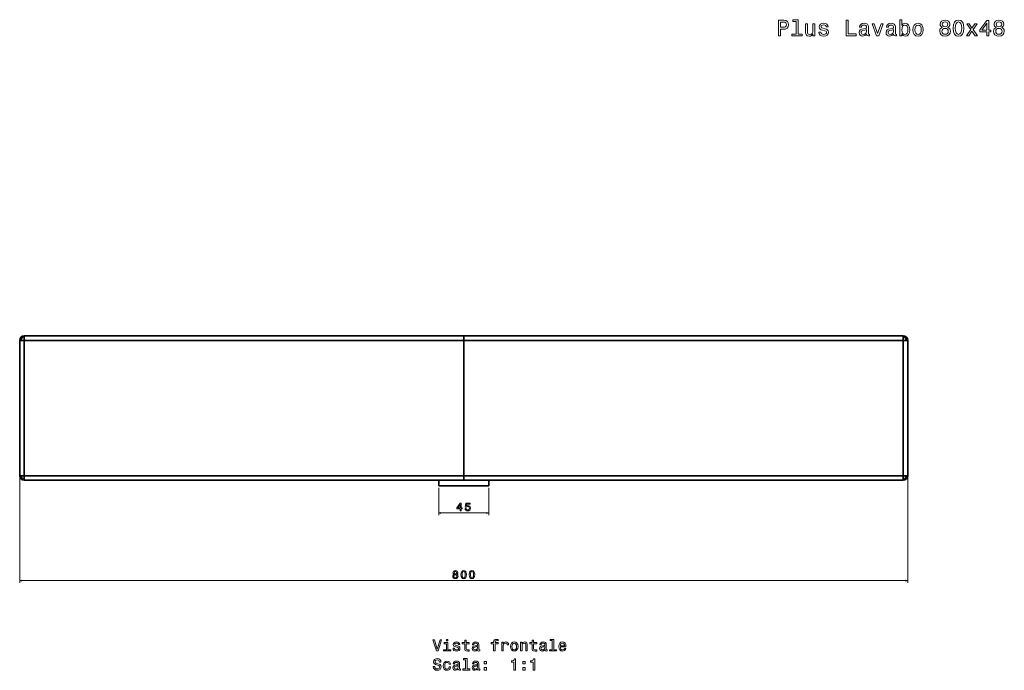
# Model space of a CAD drawing. Extents: x 194 to 2203, y -523 to 977.
# Tile 2 of 3: x 194 to 1082, y 391 to 977. Entities that reach past the tile are written whole.
import ezdxf

# ---------------------------------------------------------------- set-up
doc = ezdxf.new("R2010")
doc.units = 0

msp = doc.modelspace()

# ---------------------------------------------------------------- linework, layer by layer
at = {"color": 7, "lineweight": 35}
for p, q in [((594.5, 692.37), (198.5, 692.37)), ((198.5, 692.37), (594.5, 692.37)), ((990.5, 692.37), (594.5, 692.37)), ((594.5, 692.37), (990.5, 692.37)), ((194.5, 566.37), (194.5, 688.37)), ((194.5, 688.37), (194.5, 566.37)), ((594.5, 688.37), (198.5, 688.37)), ((198.5, 688.37), (198.5, 566.37)), ((198.5, 688.37), (594.5, 688.37)), ((198.5, 566.37), (198.5, 688.37)), ((594.5, 566.37), (594.5, 688.37)), ((990.5, 688.37), (594.5, 688.37)), ((594.5, 688.37), (594.5, 566.37)), ((594.5, 688.37), (990.5, 688.37)), ((990.5, 566.37), (990.5, 688.37)), ((990.5, 688.37), (990.5, 566.37)), ((994.5, 688.37), (994.5, 566.37)), ((994.5, 688.37), (994.5, 566.37)), ((994.5, 566.37), (994.5, 688.37)), ((198.5, 566.37), (594.5, 566.37)), ((594.5, 566.37), (198.5, 566.37)), ((572, 562.37), (198.5, 562.37)), ((198.5, 562.37), (594.5, 562.37)), ((594.5, 566.37), (990.5, 566.37)), ((990.5, 566.37), (594.5, 566.37)), ((594.5, 562.37), (990.5, 562.37)), ((990.5, 562.37), (617, 562.37)), ((594.5, 557.37), (572, 557.37)), ((617, 557.37), (594.5, 557.37))]:
    msp.add_line(p, q, dxfattribs=at)
at = {"color": 7, "lineweight": 35, "ltscale": 0.1}
for p, q in [((198.5, 692.37), (198.5, 688.37)), ((594.5, 688.37), (594.5, 692.37)), ((594.5, 692.37), (594.5, 688.37)), ((990.5, 688.37), (990.5, 692.37)), ((198.5, 688.37), (194.5, 688.37)), ((994.5, 688.37), (990.5, 688.37)), ((194.5, 566.37), (198.5, 566.37)), ((198.5, 566.37), (198.5, 562.37)), ((594.5, 562.37), (594.5, 566.37)), ((594.5, 566.37), (594.5, 562.37)), ((990.5, 562.37), (990.5, 566.37)), ((990.5, 566.37), (994.5, 566.37))]:
    msp.add_line(p, q, dxfattribs=at)
at = {"color": 7, "lineweight": 35, "ltscale": 0.018781}
for p, q in [((198.5, 691.62), (198.5, 692.37)), ((990.5, 692.37), (990.5, 691.62)), ((194.5, 688.37), (195.25, 688.37)), ((195.25, 566.37), (194.5, 566.37)), ((198.5, 562.37), (198.5, 563.12)), ((990.5, 563.12), (990.5, 562.37))]:
    msp.add_line(p, q, dxfattribs=at)
at = {"color": 7, "lineweight": 35, "ltscale": 0.081219}
for p, q in [((195.25, 688.37), (198.5, 688.37)), ((198.5, 688.37), (198.5, 691.62)), ((990.5, 691.62), (990.5, 688.37)), ((198.5, 566.37), (195.25, 566.37)), ((198.5, 563.12), (198.5, 566.37)), ((990.5, 566.37), (990.5, 563.12))]:
    msp.add_line(p, q, dxfattribs=at)
at = {"color": 7, "lineweight": 35, "ltscale": 0.081213}
for p, q in [((990.5, 688.37), (993.75, 688.37)), ((993.75, 566.37), (990.5, 566.37))]:
    msp.add_line(p, q, dxfattribs=at)
at = {"color": 7, "lineweight": 35, "ltscale": 0.018787}
for p, q in [((993.75, 688.37), (994.5, 688.37)), ((994.5, 566.37), (993.75, 566.37))]:
    msp.add_line(p, q, dxfattribs=at)
at = {"color": 7, "lineweight": 13}
for p, q in [((194.5, 564.37), (194.5, 469.8)), ((994.5, 564.37), (994.5, 469.8)), ((572, 555.37), (572, 530.83)), ((617, 555.37), (617, 530.83)), ((572, 532.83), (617, 532.83)), ((194.5, 471.8), (994.5, 471.8))]:
    msp.add_line(p, q, dxfattribs=at)
at = {"color": 7, "lineweight": 35, "ltscale": 0.125005}
for p, q in [((572, 562.37), (572, 557.37)), ((617, 557.37), (617, 562.37))]:
    msp.add_line(p, q, dxfattribs=at)
at = {"color": 7, "lineweight": 13}
for points in [[(878.15, 962.95), (880.01, 962.95), (880.01, 968.86), (882.07, 968.86), (884.15, 968.96), (885.8, 969.66), (886.87, 971.03), (887.23, 972.91), (886.95, 974.65), (886.14, 975.92), (884.81, 976.68), (883, 976.95), (878.15, 976.95)], [(893.91, 975.94), (893.91, 964.44), (890.26, 964.44), (890.26, 962.95), (899.32, 962.95), (899.32, 964.44), (895.68, 964.44), (895.68, 977.43), (891.13, 977.43), (891.13, 975.94)], [(939.04, 962.95), (948.03, 962.95), (948.03, 964.64), (940.89, 964.64), (940.89, 976.95), (939.04, 976.95)], [(989.21, 964.62), (990.52, 963.07), (992.31, 962.56), (994.01, 962.95), (995.36, 964.1), (996.21, 965.93), (996.53, 968.37), (996.21, 970.81), (995.34, 972.63), (994.01, 973.76), (992.31, 974.16), (990.54, 973.64), (989.81, 972.99), (989.21, 972.12), (989.21, 977.43), (987.43, 977.43), (987.43, 962.95), (989.21, 962.95)], [(1025.64, 970.49), (1024.61, 969.92), (1023.9, 969.14), (1023.46, 968.15), (1023.32, 966.96), (1023.64, 965.16), (1024.57, 963.77), (1026.08, 962.88), (1028.14, 962.54), (1030.18, 962.88), (1031.69, 963.77), (1032.62, 965.16), (1032.96, 966.96), (1032.8, 968.15), (1032.38, 969.14), (1031.65, 969.92), (1030.64, 970.49), (1031.45, 970.97), (1032.01, 971.64), (1032.36, 972.45), (1032.48, 973.44), (1032.15, 974.87), (1031.31, 976.02), (1029.93, 976.76), (1028.14, 977.05), (1026.32, 976.76), (1024.95, 976.02), (1024.08, 974.87), (1023.78, 973.44), (1023.88, 972.45), (1024.23, 971.64)], [(1035.42, 969.78), (1035.72, 966.62), (1036.67, 964.36), (1038.19, 962.99), (1040.28, 962.54), (1042.36, 962.99), (1043.87, 964.36), (1044.8, 966.62), (1045.13, 969.78), (1044.8, 972.93), (1044.42, 974.18), (1043.87, 975.21), (1042.36, 976.58), (1040.28, 977.05), (1038.19, 976.58), (1036.67, 975.19), (1035.72, 972.93)], [(1065.68, 962.95), (1067.5, 962.95), (1067.5, 966.41), (1069.49, 966.41), (1069.49, 968.03), (1067.5, 968.03), (1067.5, 976.64), (1065.66, 976.64), (1059.53, 968.19), (1059.53, 966.41), (1065.68, 966.41)], [(1074.21, 970.49), (1073.19, 969.92), (1072.48, 969.14), (1072.04, 968.15), (1071.89, 966.96), (1072.22, 965.16), (1073.15, 963.77), (1074.66, 962.88), (1076.72, 962.54), (1078.75, 962.88), (1080.27, 963.77), (1081.19, 965.16), (1081.54, 966.96), (1081.38, 968.15), (1080.95, 969.14), (1080.23, 969.92), (1079.22, 970.49), (1080.02, 970.97), (1080.59, 971.64), (1080.93, 972.45), (1081.05, 973.44), (1080.73, 974.87), (1079.88, 976.02), (1078.51, 976.76), (1076.72, 977.05), (1074.9, 976.76), (1073.53, 976.02), (1072.66, 974.87), (1072.36, 973.44), (1072.46, 972.45), (1072.8, 971.64)], [(882.49, 975.23), (883.7, 975.11), (884.59, 974.73), (885.11, 974.02), (885.3, 972.91), (885.09, 971.74), (884.55, 971.03), (883.62, 970.67), (882.35, 970.57), (880.01, 970.57), (880.01, 975.23)], [(910.87, 973.78), (909.1, 973.78), (909.1, 967.52), (908.9, 966.07), (908.31, 965.02), (907.4, 964.38), (906.21, 964.18), (905.27, 964.34), (904.66, 964.82), (904.32, 965.65), (904.24, 966.82), (904.24, 973.78), (902.46, 973.78), (902.46, 966.66), (902.52, 965.22), (902.91, 964.03), (904.08, 962.95), (905.95, 962.56), (906.96, 962.7), (907.83, 963.07), (908.57, 963.69), (909.18, 964.6), (909.18, 962.95), (910.87, 962.95)], [(919.97, 969.26), (918.26, 969.66), (916.99, 970.13), (916.56, 971.07), (916.68, 971.74), (917.11, 972.22), (917.79, 972.53), (918.78, 972.65), (919.73, 972.53), (920.48, 972.16), (920.96, 971.62), (921.16, 970.89), (922.9, 970.89), (922.9, 970.93), (922.59, 972.24), (921.77, 973.27), (920.48, 973.92), (918.78, 974.16), (917.07, 973.92), (915.82, 973.25), (915.03, 972.27), (914.79, 971.01), (914.97, 969.8), (915.53, 968.96), (916.46, 968.35), (917.81, 967.93), (919.79, 967.44), (921, 966.94), (921.32, 966.54), (921.45, 965.93), (921.26, 965.18), (920.78, 964.62), (919.99, 964.26), (918.94, 964.14), (917.83, 964.26), (917.03, 964.68), (916.48, 965.37), (916.26, 966.31), (914.55, 966.31), (914.83, 964.7), (915.66, 963.53), (916.97, 962.82), (918.78, 962.56), (920.68, 962.82), (922.07, 963.53), (922.92, 964.66), (923.22, 966.13), (923, 967.4), (922.37, 968.27), (921.34, 968.84)], [(957.53, 964.36), (957.53, 964.3), (957.64, 963.61), (957.94, 963.13), (959.21, 962.74), (960.2, 962.9), (960.2, 964.28), (959.77, 964.22), (959.21, 964.48), (959.11, 965.29), (959.11, 970.89), (958.87, 972.33), (958.16, 973.33), (956.93, 973.94), (955.19, 974.16), (953.5, 973.92), (952.25, 973.23), (951.46, 972.16), (951.2, 970.75), (951.2, 970.63), (952.79, 970.63), (952.93, 971.48), (953.38, 972.08), (954.1, 972.45), (955.13, 972.59), (956.12, 972.49), (956.83, 972.18), (957.25, 971.66), (957.39, 970.93), (957.31, 970.09), (956.99, 969.66), (956.18, 969.46), (954.67, 969.3), (952.93, 968.94), (951.7, 968.29), (950.98, 967.28), (950.76, 965.79), (950.96, 964.46), (951.58, 963.47), (952.59, 962.84), (953.98, 962.62), (955.86, 963.05)], [(957.33, 966.74), (957.09, 965.69), (956.45, 964.88), (955.48, 964.36), (954.29, 964.18), (953.52, 964.28), (952.98, 964.6), (952.63, 965.16), (952.53, 965.95), (952.61, 966.66), (952.93, 967.16), (954.23, 967.73), (955.86, 967.97), (957.33, 968.45)], [(966.49, 962.95), (968.37, 962.95), (972.32, 973.78), (970.49, 973.78), (967.44, 965.04), (964.33, 973.78), (962.48, 973.78)], [(981.82, 964.36), (981.82, 964.3), (981.92, 963.61), (982.23, 963.13), (983.5, 962.74), (984.49, 962.9), (984.49, 964.28), (984.06, 964.22), (983.5, 964.48), (983.4, 965.29), (983.4, 970.89), (983.15, 972.33), (982.45, 973.33), (981.22, 973.94), (979.48, 974.16), (977.79, 973.92), (976.54, 973.23), (975.75, 972.16), (975.49, 970.75), (975.49, 970.63), (977.08, 970.63), (977.22, 971.48), (977.67, 972.08), (978.39, 972.45), (979.42, 972.59), (980.41, 972.49), (981.12, 972.18), (981.54, 971.66), (981.68, 970.93), (981.6, 970.09), (981.28, 969.66), (980.47, 969.46), (978.96, 969.3), (977.22, 968.94), (975.99, 968.29), (975.27, 967.28), (975.04, 965.79), (975.25, 964.46), (975.87, 963.47), (976.88, 962.84), (978.27, 962.62), (980.15, 963.05)], [(981.62, 966.74), (981.38, 965.69), (980.73, 964.88), (979.76, 964.36), (978.57, 964.18), (977.81, 964.28), (977.26, 964.6), (976.92, 965.16), (976.82, 965.95), (976.9, 966.66), (977.22, 967.16), (978.51, 967.73), (980.15, 967.97), (981.62, 968.45)], [(994.71, 968.37), (994.51, 966.56), (993.97, 965.22), (993.1, 964.42), (992.01, 964.16), (990.82, 964.42), (989.95, 965.22), (989.41, 966.54), (989.23, 968.37), (989.41, 970.19), (989.95, 971.5), (990.82, 972.29), (992.01, 972.57), (993.1, 972.29), (993.97, 971.48), (994.51, 970.17)], [(999.15, 968.35), (999.47, 965.89), (1000.4, 964.07), (1001.87, 962.95), (1003.85, 962.56), (1005.81, 962.95), (1007.28, 964.05), (1008.21, 965.87), (1008.55, 968.35), (1008.21, 970.81), (1007.28, 972.65), (1005.81, 973.76), (1003.85, 974.16), (1001.87, 973.76), (1000.4, 972.63), (999.47, 970.81)], [(1000.97, 968.37), (1001.15, 970.19), (1001.71, 971.5), (1002.62, 972.31), (1003.85, 972.59), (1005.06, 972.31), (1005.97, 971.52), (1006.53, 970.19), (1006.74, 968.37), (1006.53, 966.54), (1005.97, 965.2), (1005.06, 964.4), (1003.85, 964.14), (1002.62, 964.4), (1001.71, 965.2), (1001.15, 966.54)], [(1025.25, 967), (1025.44, 968.07), (1026.02, 968.88), (1026.93, 969.4), (1028.14, 969.58), (1029.33, 969.4), (1030.24, 968.88), (1030.82, 968.07), (1031.02, 967), (1030.82, 965.85), (1030.24, 964.98), (1029.33, 964.42), (1028.14, 964.24), (1026.93, 964.42), (1026.02, 964.98), (1025.44, 965.85)], [(1025.7, 973.27), (1025.86, 974.16), (1026.34, 974.85), (1027.11, 975.27), (1028.14, 975.43), (1029.15, 975.27), (1029.91, 974.85), (1030.4, 974.16), (1030.58, 973.27), (1030.4, 972.37), (1029.91, 971.66), (1029.15, 971.2), (1028.14, 971.05), (1027.11, 971.22), (1026.34, 971.66), (1025.86, 972.37)], [(1037.36, 969.78), (1037.52, 972.22), (1038.02, 973.98), (1038.93, 975.01), (1040.28, 975.37), (1041.61, 975.01), (1042.52, 973.98), (1043.03, 972.22), (1043.19, 969.78), (1043.03, 967.32), (1042.52, 965.57), (1041.61, 964.54), (1040.28, 964.2), (1038.93, 964.54), (1038.02, 965.57), (1037.52, 967.32)], [(1049.54, 962.95), (1052.33, 967.16), (1055.19, 962.95), (1057.33, 962.95), (1053.46, 968.53), (1057.11, 973.78), (1055.05, 973.78), (1052.41, 969.84), (1049.76, 973.78), (1047.67, 973.78), (1051.26, 968.51), (1047.47, 962.95)], [(1061.22, 968.03), (1065.68, 974.3), (1065.68, 968.03)], [(1073.83, 967), (1074.01, 968.07), (1074.6, 968.88), (1075.51, 969.4), (1076.72, 969.58), (1077.91, 969.4), (1078.81, 968.88), (1079.4, 968.07), (1079.6, 967), (1079.4, 965.85), (1078.81, 964.98), (1077.91, 964.42), (1076.72, 964.24), (1075.51, 964.42), (1074.6, 964.98), (1074.01, 965.85)], [(1074.27, 973.27), (1074.44, 974.16), (1074.92, 974.85), (1075.69, 975.27), (1076.72, 975.43), (1077.72, 975.27), (1078.49, 974.85), (1078.98, 974.16), (1079.16, 973.27), (1078.98, 972.37), (1078.49, 971.66), (1077.72, 971.2), (1076.72, 971.05), (1075.69, 971.22), (1074.92, 971.66), (1074.44, 972.37)], [(591.32, 534.83), (592.23, 534.83), (592.23, 536.57), (593.23, 536.57), (593.23, 537.38), (592.23, 537.38), (592.23, 541.68), (591.31, 541.68), (588.24, 537.46), (588.24, 536.57), (591.32, 536.57)], [(595.73, 536.66), (595.96, 535.83), (596.45, 535.19), (597.18, 534.78), (598.1, 534.63), (599.12, 534.81), (599.92, 535.31), (600.42, 536.1), (600.62, 537.1), (600.45, 538.04), (599.96, 538.78), (599.2, 539.25), (598.23, 539.42), (597.47, 539.3), (596.88, 538.97), (597.17, 540.86), (600.23, 540.86), (600.23, 541.68), (596.49, 541.68), (595.94, 537.97), (596.74, 537.97), (597.33, 538.45), (598.07, 538.62), (598.72, 538.51), (599.21, 538.18), (599.53, 537.69), (599.64, 537.05), (599.53, 536.42), (599.2, 535.92), (598.71, 535.61), (598.07, 535.5), (597.54, 535.57), (597.13, 535.8), (596.82, 536.17), (596.67, 536.66)], [(589.09, 537.38), (591.32, 540.51), (591.32, 537.38)], [(585.78, 477.58), (585.26, 477.29), (584.91, 476.9), (584.69, 476.41), (584.62, 475.81), (584.78, 474.91), (585.24, 474.22), (586, 473.77), (587.03, 473.6), (588.05, 473.77), (588.8, 474.22), (589.27, 474.91), (589.44, 475.81), (589.36, 476.41), (589.15, 476.9), (588.78, 477.29), (588.28, 477.58), (588.68, 477.82), (588.96, 478.15), (589.14, 478.55), (589.2, 479.05), (589.04, 479.76), (588.61, 480.34), (587.93, 480.71), (587.03, 480.85), (586.12, 480.71), (585.43, 480.34), (585, 479.76), (584.85, 479.05), (584.9, 478.55), (585.07, 478.15)], [(585.81, 478.97), (585.89, 479.41), (586.13, 479.75), (586.51, 479.97), (587.03, 480.05), (587.53, 479.97), (587.92, 479.75), (588.16, 479.41), (588.25, 478.97), (588.16, 478.51), (587.92, 478.16), (587.53, 477.93), (587.03, 477.86), (586.51, 477.94), (586.13, 478.16), (585.89, 478.51)], [(592.07, 477.22), (592.22, 475.64), (592.69, 474.51), (593.45, 473.82), (594.5, 473.6), (595.54, 473.82), (596.3, 474.51), (596.76, 475.64), (596.92, 477.22), (596.76, 478.8), (596.57, 479.42), (596.3, 479.94), (595.54, 480.62), (594.5, 480.85), (593.45, 480.62), (592.69, 479.93), (592.22, 478.8)], [(593.04, 477.22), (593.12, 478.44), (593.37, 479.32), (593.82, 479.83), (594.5, 480.02), (595.17, 479.83), (595.62, 479.32), (595.87, 478.44), (595.95, 477.22), (595.87, 475.99), (595.62, 475.11), (595.17, 474.6), (594.5, 474.43), (593.82, 474.6), (593.37, 475.11), (593.12, 475.99)], [(599.54, 477.22), (599.69, 475.64), (600.17, 474.51), (600.92, 473.82), (601.97, 473.6), (603.01, 473.82), (603.77, 474.51), (604.23, 475.64), (604.39, 477.22), (604.23, 478.8), (604.04, 479.42), (603.77, 479.94), (603.01, 480.62), (601.97, 480.85), (600.92, 480.62), (600.17, 479.93), (599.69, 478.8)], [(600.51, 477.22), (600.59, 478.44), (600.84, 479.32), (601.3, 479.83), (601.97, 480.02), (602.64, 479.83), (603.09, 479.32), (603.34, 478.44), (603.42, 477.22), (603.34, 475.99), (603.09, 475.11), (602.64, 474.6), (601.97, 474.43), (601.3, 474.6), (600.84, 475.11), (600.59, 475.99)], [(585.59, 475.83), (585.68, 476.37), (585.97, 476.77), (586.42, 477.03), (587.03, 477.12), (587.62, 477.03), (588.08, 476.77), (588.37, 476.37), (588.47, 475.83), (588.37, 475.26), (588.08, 474.82), (587.62, 474.54), (587.03, 474.45), (586.42, 474.54), (585.97, 474.82), (585.68, 475.26)], [(573.18, 418.51), (570.68, 409.99), (568.1, 418.51), (566.73, 418.51), (569.96, 408.5), (571.4, 408.5), (574.55, 418.51)], [(580.29, 418.84), (578.95, 418.84), (578.95, 417.4), (580.29, 417.4)], [(595.42, 414.89), (595.42, 411.02), (595.5, 409.76), (595.91, 408.9), (596.71, 408.39), (598.08, 408.22), (599.58, 408.29), (599.58, 409.39), (598.49, 409.3), (597.49, 409.42), (596.96, 409.78), (596.73, 410.38), (596.68, 411.23), (596.68, 414.89), (599.58, 414.89), (599.58, 415.97), (596.68, 415.97), (596.68, 418.24), (595.42, 418.24), (595.42, 415.97), (593.23, 415.97), (593.23, 414.89)], [(621.5, 414.89), (621.5, 408.5), (622.76, 408.5), (622.76, 414.89), (625.65, 414.89), (625.65, 415.97), (622.76, 415.97), (622.76, 416.45), (622.87, 417.03), (623.2, 417.41), (623.76, 417.65), (624.57, 417.73), (625.65, 417.67), (625.65, 418.77), (624.28, 418.84), (623.04, 418.71), (622.17, 418.32), (621.66, 417.65), (621.5, 416.68), (621.5, 415.97), (619.18, 415.97), (619.18, 414.89)], [(656.14, 414.89), (656.14, 411.02), (656.22, 409.76), (656.63, 408.9), (657.43, 408.39), (658.8, 408.22), (660.3, 408.29), (660.3, 409.39), (659.21, 409.3), (658.21, 409.42), (657.68, 409.78), (657.45, 410.38), (657.4, 411.23), (657.4, 414.89), (660.3, 414.89), (660.3, 415.97), (657.4, 415.97), (657.4, 418.24), (656.14, 418.24), (656.14, 415.97), (653.95, 415.97), (653.95, 414.89)], [(674.31, 417.78), (674.31, 409.56), (671.7, 409.56), (671.7, 408.5), (678.17, 408.5), (678.17, 409.56), (675.57, 409.56), (675.57, 418.84), (672.32, 418.84), (672.32, 417.78)], [(580.24, 409.56), (580.24, 415.97), (576.99, 415.97), (576.99, 414.89), (578.98, 414.89), (578.98, 409.56), (576.38, 409.56), (576.38, 408.5), (582.87, 408.5), (582.87, 409.56)], [(588.83, 413.01), (587.61, 413.29), (586.7, 413.63), (586.4, 414.3), (586.48, 414.78), (586.79, 415.12), (587.27, 415.34), (587.98, 415.43), (588.66, 415.34), (589.19, 415.08), (589.54, 414.69), (589.68, 414.17), (590.92, 414.17), (590.92, 414.2), (590.7, 415.14), (590.11, 415.87), (589.19, 416.33), (587.98, 416.51), (586.76, 416.33), (585.86, 415.86), (585.3, 415.15), (585.13, 414.26), (585.26, 413.39), (585.66, 412.79), (586.32, 412.36), (587.29, 412.05), (588.7, 411.71), (589.57, 411.35), (589.8, 411.06), (589.88, 410.63), (589.75, 410.1), (589.41, 409.69), (588.85, 409.43), (588.1, 409.35), (587.3, 409.43), (586.73, 409.73), (586.34, 410.22), (586.18, 410.9), (584.96, 410.9), (585.16, 409.75), (585.75, 408.91), (586.68, 408.41), (587.98, 408.22), (589.34, 408.41), (590.33, 408.91), (590.93, 409.72), (591.15, 410.77), (590.99, 411.68), (590.55, 412.3), (589.81, 412.7)], [(606.99, 409.5), (606.99, 409.46), (607.06, 408.97), (607.27, 408.63), (608.18, 408.35), (608.89, 408.47), (608.89, 409.45), (608.59, 409.4), (608.18, 409.59), (608.11, 410.17), (608.11, 414.17), (607.94, 415.2), (607.43, 415.92), (606.55, 416.35), (605.32, 416.51), (604.1, 416.33), (603.21, 415.84), (602.65, 415.08), (602.46, 414.07), (602.46, 413.99), (603.6, 413.99), (603.7, 414.59), (604.02, 415.02), (604.54, 415.28), (605.27, 415.38), (605.98, 415.31), (606.48, 415.1), (606.79, 414.72), (606.89, 414.2), (606.83, 413.6), (606.6, 413.29), (606.02, 413.15), (604.94, 413.03), (603.7, 412.78), (602.82, 412.31), (602.3, 411.59), (602.15, 410.53), (602.29, 409.58), (602.74, 408.87), (603.46, 408.42), (604.45, 408.27), (605.79, 408.57)], [(606.84, 411.2), (606.67, 410.46), (606.21, 409.88), (605.52, 409.5), (604.67, 409.37), (604.12, 409.45), (603.73, 409.68), (603.49, 410.08), (603.41, 410.64), (603.47, 411.15), (603.7, 411.51), (604.62, 411.91), (605.79, 412.08), (606.84, 412.43)], [(628.89, 408.5), (630.16, 408.5), (630.16, 412.92), (630.29, 413.99), (630.68, 414.75), (631.31, 415.21), (632.16, 415.37), (632.79, 415.27), (633.27, 414.98), (633.56, 414.49), (633.66, 413.83), (634.94, 413.83), (634.77, 414.99), (634.29, 415.83), (633.5, 416.33), (632.42, 416.51), (631.68, 416.39), (631.05, 416.1), (630.49, 415.61), (630.04, 414.95), (630.04, 416.23), (628.89, 416.23)], [(636.71, 412.36), (636.94, 410.6), (637.61, 409.3), (638.66, 408.5), (640.07, 408.22), (641.47, 408.5), (642.52, 409.29), (643.18, 410.58), (643.43, 412.36), (643.18, 414.12), (642.52, 415.43), (641.47, 416.22), (640.07, 416.51), (638.66, 416.22), (637.61, 415.41), (636.94, 414.12)], [(638.01, 412.37), (638.14, 413.67), (638.54, 414.61), (639.19, 415.18), (640.07, 415.38), (640.93, 415.18), (641.58, 414.62), (641.99, 413.67), (642.13, 412.37), (641.99, 411.06), (641.58, 410.11), (640.93, 409.53), (640.07, 409.35), (639.19, 409.53), (638.54, 410.11), (638.14, 411.06)], [(645.76, 408.5), (647.03, 408.5), (647.03, 412.96), (647.16, 413.99), (647.58, 414.73), (648.23, 415.2), (649.09, 415.37), (649.78, 415.22), (650.21, 414.84), (650.43, 414.19), (650.5, 413.32), (650.5, 408.5), (651.77, 408.5), (651.77, 413.58), (651.71, 414.61), (651.45, 415.46), (650.6, 416.23), (649.28, 416.51), (648.54, 416.41), (647.92, 416.13), (647.39, 415.67), (646.97, 415.05), (646.97, 416.23), (645.76, 416.23)], [(667.71, 409.5), (667.71, 409.46), (667.78, 408.97), (668, 408.63), (668.9, 408.35), (669.61, 408.47), (669.61, 409.45), (669.31, 409.4), (668.9, 409.59), (668.83, 410.17), (668.83, 414.17), (668.66, 415.2), (668.15, 415.92), (667.27, 416.35), (666.04, 416.51), (664.83, 416.33), (663.93, 415.84), (663.37, 415.08), (663.18, 414.07), (663.18, 413.99), (664.32, 413.99), (664.42, 414.59), (664.74, 415.02), (665.26, 415.28), (665.99, 415.38), (666.7, 415.31), (667.2, 415.1), (667.51, 414.72), (667.61, 414.2), (667.55, 413.6), (667.32, 413.29), (666.74, 413.15), (665.66, 413.03), (664.42, 412.78), (663.54, 412.31), (663.02, 411.59), (662.87, 410.53), (663.01, 409.58), (663.46, 408.87), (664.18, 408.42), (665.17, 408.27), (666.51, 408.57)], [(667.56, 411.2), (667.39, 410.46), (666.93, 409.88), (666.24, 409.5), (665.39, 409.37), (664.84, 409.45), (664.45, 409.68), (664.21, 410.08), (664.13, 410.64), (664.19, 411.15), (664.42, 411.51), (665.34, 411.91), (666.51, 412.08), (667.56, 412.43)], [(681.57, 412), (686.64, 412), (686.66, 412.59), (686.42, 414.24), (685.79, 415.48), (684.78, 416.23), (683.44, 416.51), (682.13, 416.22), (681.12, 415.41), (680.47, 414.1), (680.24, 412.37), (680.46, 410.6), (681.11, 409.3), (682.1, 408.5), (683.4, 408.22), (684.52, 408.41), (685.45, 408.9), (686.12, 409.68), (686.51, 410.71), (685.26, 410.71), (685, 410.14), (684.62, 409.71), (683.56, 409.36), (682.74, 409.52), (682.12, 410.02), (681.71, 410.84), (681.57, 411.95)], [(681.57, 413.06), (681.73, 414.06), (682.12, 414.79), (682.71, 415.24), (683.49, 415.4), (684.25, 415.24), (684.84, 414.79), (685.2, 414.06), (685.33, 413.06)], [(568.4, 394.52), (567.09, 394.52), (567.38, 392.99), (568.1, 391.87), (569.21, 391.19), (570.7, 390.95), (572.19, 391.18), (573.3, 391.81), (574, 392.8), (574.26, 394.12), (574.05, 395.3), (573.44, 396.06), (572.46, 396.56), (571.15, 396.94), (570.03, 397.21), (569.29, 397.53), (568.87, 397.99), (568.74, 398.71), (568.87, 399.36), (569.25, 399.85), (569.83, 400.18), (570.62, 400.3), (571.42, 400.15), (572.06, 399.76), (572.48, 399.12), (572.68, 398.24), (573.99, 398.24), (573.99, 398.27), (573.76, 399.62), (573.08, 400.63), (572.02, 401.26), (570.57, 401.48), (569.28, 401.26), (568.27, 400.66), (567.62, 399.72), (567.39, 398.51), (567.58, 397.43), (568.13, 396.69), (568.99, 396.2), (570.17, 395.83), (571.34, 395.5), (572.22, 395.18), (572.75, 394.72), (572.94, 393.97), (572.76, 393.21), (572.32, 392.63), (571.64, 392.27), (570.76, 392.16), (569.78, 392.31), (569.03, 392.78), (568.56, 393.52)], [(581.3, 396.39), (582.55, 396.39), (582.29, 397.54), (581.67, 398.45), (580.7, 399.01), (579.45, 399.23), (578.07, 398.94), (577.02, 398.14), (576.35, 396.82), (576.12, 395.07), (576.34, 393.32), (576.99, 392.03), (578.01, 391.22), (579.41, 390.95), (580.65, 391.16), (581.61, 391.77), (582.27, 392.72), (582.56, 393.99), (581.35, 393.99), (581.14, 393.18), (580.73, 392.57), (580.16, 392.2), (579.45, 392.08), (578.57, 392.27), (577.94, 392.85), (577.55, 393.78), (577.42, 395.11), (577.55, 396.41), (577.95, 397.34), (578.6, 397.92), (579.45, 398.12), (580.2, 397.99), (580.76, 397.66), (581.14, 397.11)], [(589.64, 392.23), (589.64, 392.18), (589.71, 391.69), (589.93, 391.35), (590.83, 391.07), (591.54, 391.19), (591.54, 392.17), (591.24, 392.13), (590.83, 392.31), (590.76, 392.89), (590.76, 396.9), (590.59, 397.92), (590.08, 398.64), (589.21, 399.07), (587.97, 399.23), (586.76, 399.06), (585.86, 398.57), (585.3, 397.8), (585.11, 396.8), (585.11, 396.71), (586.25, 396.71), (586.35, 397.31), (586.67, 397.75), (587.19, 398.01), (587.92, 398.11), (588.63, 398.03), (589.13, 397.82), (589.44, 397.44), (589.54, 396.93), (589.48, 396.32), (589.25, 396.02), (588.67, 395.87), (587.59, 395.76), (586.35, 395.5), (585.47, 395.04), (584.96, 394.32), (584.8, 393.25), (584.94, 392.3), (585.39, 391.59), (586.11, 391.15), (587.1, 390.99), (588.44, 391.29)], [(596.24, 400.5), (596.24, 392.29), (593.63, 392.29), (593.63, 391.22), (600.1, 391.22), (600.1, 392.29), (597.51, 392.29), (597.51, 401.56), (594.25, 401.56), (594.25, 400.5)], [(606.99, 392.23), (606.99, 392.18), (607.06, 391.69), (607.27, 391.35), (608.18, 391.07), (608.89, 391.19), (608.89, 392.17), (608.59, 392.13), (608.18, 392.31), (608.11, 392.89), (608.11, 396.9), (607.94, 397.92), (607.43, 398.64), (606.55, 399.07), (605.32, 399.23), (604.1, 399.06), (603.21, 398.57), (602.65, 397.8), (602.46, 396.8), (602.46, 396.71), (603.6, 396.71), (603.7, 397.31), (604.02, 397.75), (604.54, 398.01), (605.27, 398.11), (605.98, 398.03), (606.48, 397.82), (606.79, 397.44), (606.89, 396.93), (606.83, 396.32), (606.6, 396.02), (606.02, 395.87), (604.94, 395.76), (603.7, 395.5), (602.82, 395.04), (602.3, 394.32), (602.15, 393.25), (602.29, 392.3), (602.74, 391.59), (603.46, 391.15), (604.45, 390.99), (605.79, 391.29)], [(639.81, 391.22), (641.12, 391.22), (641.12, 401.29), (640.14, 401.29), (639.88, 400.41), (639.36, 399.82), (638.57, 399.48), (637.48, 399.36), (637.48, 398.34), (639.81, 398.34)], [(657.16, 391.22), (658.47, 391.22), (658.47, 401.29), (657.49, 401.29), (657.23, 400.41), (656.71, 399.82), (655.92, 399.48), (654.83, 399.36), (654.83, 398.34), (657.16, 398.34)], [(589.49, 393.93), (589.32, 393.18), (588.86, 392.6), (588.17, 392.23), (587.32, 392.1), (586.77, 392.17), (586.38, 392.4), (586.14, 392.8), (586.06, 393.37), (586.12, 393.87), (586.35, 394.23), (587.27, 394.63), (588.44, 394.81), (589.49, 395.15)], [(606.84, 393.93), (606.67, 393.18), (606.21, 392.6), (605.52, 392.23), (604.67, 392.1), (604.12, 392.17), (603.73, 392.4), (603.49, 392.8), (603.41, 393.37), (603.47, 393.87), (603.7, 394.23), (604.62, 394.63), (605.79, 394.81), (606.84, 395.15)], [(613.05, 396.81), (615.04, 396.81), (615.04, 398.96), (613.05, 398.96)], [(613.05, 391.22), (615.04, 391.22), (615.04, 393.37), (613.05, 393.37)], [(647.75, 396.81), (649.74, 396.81), (649.74, 398.96), (647.75, 398.96)], [(647.75, 391.22), (649.74, 391.22), (649.74, 393.37), (647.75, 393.37)]]:
    msp.add_lwpolyline(points, close=True, dxfattribs=at)
for points in [[(573.93, 533.35), (572, 532.83), (573.93, 532.32)], [(615.07, 532.32), (617, 532.83), (615.07, 533.35)], [(196.43, 472.32), (194.5, 471.8), (196.43, 471.29)], [(992.57, 471.29), (994.5, 471.8), (992.57, 472.32)]]:
    msp.add_lwpolyline(points, dxfattribs=at)
at = {"color": 7, "lineweight": 35}
for centre, radius, start, end in [((198.5, 688.37), 4, 90, 179.99999), ((198.5, 688.37), 4, 90, 179.99999), ((990.5, 688.37), 4, 360, 90), ((990.5, 688.37), 4, 360, 90), ((990.5, 688.37), 4, 359.97518, 34.40893), ((198.5, 566.37), 4, 180.00001, 270), ((198.5, 566.37), 4, 180.00001, 270), ((198.49, 566.37), 3.99, 203.11769, 207.82216), ((198.5, 566.37), 3.99, 235.47983, 270.02447), ((990.5, 566.37), 4, 270.00214, 359.99789), ((990.5, 566.37), 4, 270, 0), ((990.5, 566.37), 4, 270, 0)]:
    msp.add_arc(centre, radius, start, end, dxfattribs=at)
for centre, major_axis, start_param, end_param in [((198.5, 688.37), (-2.83, -2.83), 4.100636, 5.324142), ((198.5, 688.37), (-2.83, -2.83), 4.100636, 5.324142), ((990.5, 688.37), (2.83, -2.83), 0.959043, 2.182549), ((990.5, 688.37), (2.83, -2.83), 0.959043, 2.182549), ((198.5, 566.37), (2.83, -2.83), 4.100636, 5.324142), ((198.5, 566.37), (2.83, -2.83), 4.100636, 5.324142), ((990.5, 566.37), (2.83, 2.83), 4.100636, 5.324142), ((990.5, 566.37), (2.83, 2.83), 4.100636, 5.324142)]:
    msp.add_ellipse(centre, major_axis=major_axis, ratio=0.701531, start_param=start_param, end_param=end_param, dxfattribs=at)

doc.saveas('drawing.dxf')
